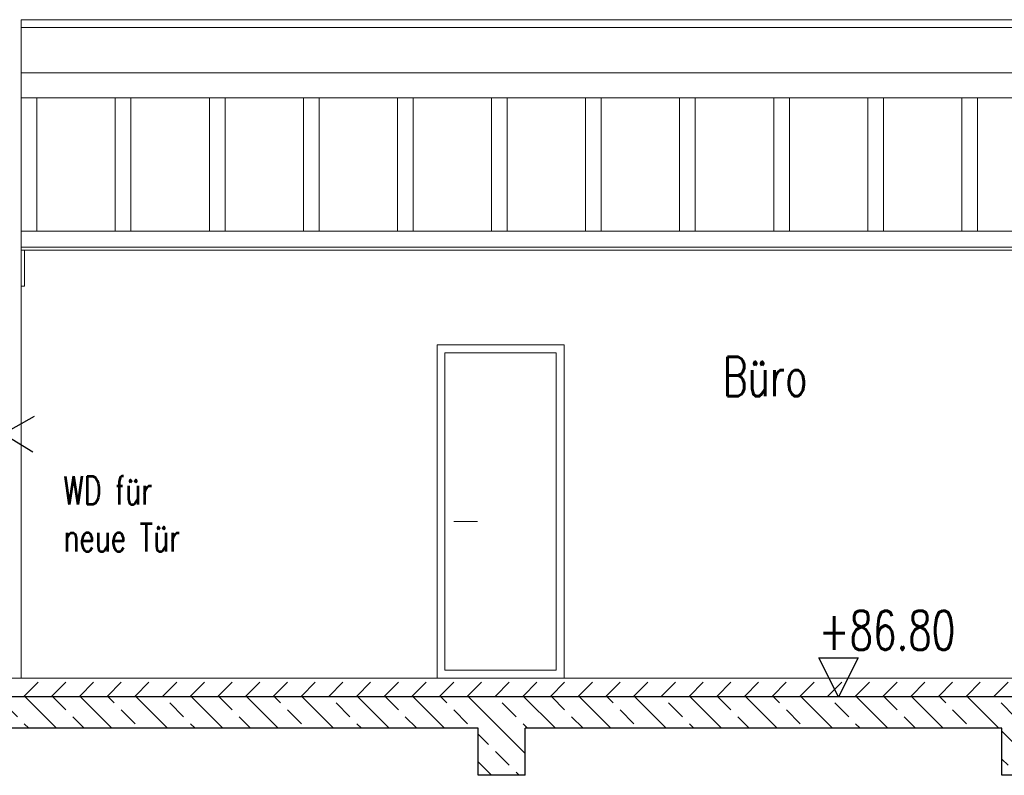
# Model space of a CAD drawing. Header units: millimetres. Extents: x 716 to 905, y 893 to 977.
# Tile 30 of 43: x 828.52 to 834.8, y 962.75 to 967.57. Entities that reach past the tile are written whole.
import ezdxf

# ---------------------------------------------------------------- set-up
doc = ezdxf.new("R2010")
doc.units = ezdxf.units.MM
doc.header["$MEASUREMENT"] = 0
doc.layers.add('$AUDIT-BAD-LAYER', color=7, linetype='Continuous')
doc.layers.add('HTSV_P1_PLAN_HKOT', color=7, linetype='Continuous')
for name, color, linetype, lineweight in [('Da_vorh_Gebaeude_T013', 7, 'Continuous', 13), ('HTSV_AC_BEKL_ALLG_A00', 213, 'Continuous', 13), ('HTSV_AC_BFBA_ESTR_G01', 82, 'Continuous', 18), ('HTSV_AC_FENS_ALLG_S00', 213, 'Continuous', 13), ('HTSV_BT_WAND_UNBT_S02', 92, 'Continuous', 25), ('HTSV_P1_PLAN_TEXT_T00', 53, 'Continuous', 13)]:
    doc.layers.add(name, color=color, linetype=linetype, lineweight=lineweight)
doc.styles.add('HTSV', font='romans.shx', dxfattribs={"width": 0.7, "bigfont": 'htsv_01.shx'})
doc.styles.add('HTSV_KONS_BEMASS', font='romans.shx', dxfattribs={"width": 0.7, "bigfont": 'htsv_01.shx'})
doc.styles.get("Standard").update_dxf_attribs({"font": 'romans.shx', "width": 0.8})

# ---------------------------------------------------------------- blocks, each defined once
blk = doc.blocks.new('HTSVKS2F')
at = {"color": 0, "linetype": 'ByBlock'}
for p, q in [((0, 0), (-0.5, 1)), ((-0.5, 1), (0.5, 1)), ((0.5, 1), (0, 0))]:
    blk.add_line(p, q, dxfattribs=at)
blk.add_attdef('HKTXT', (-0.5, 1.2), '', height=0.4, dxfattribs=at)

msp = doc.modelspace()

# ---------------------------------------------------------------- hatches: boundary and pattern name
at = {"layer": '$AUDIT-BAD-LAYER'}
h = msp.add_hatch(dxfattribs=at)
h.set_pattern_fill('ANSI33', color=256, angle=90, style=0)
h.paths.add_polyline_path([(841.8383, 963.2505), (820.9733, 963.2505), (820.9733, 963.0505), (821.3383, 963.0505), (831.4483, 963.0505), (831.4483, 962.7505), (831.7483, 962.7505), (831.7483, 963.0505), (834.7883, 963.0505), (834.7883, 962.7505), (835.0883, 962.7505), (835.0883, 963.0505), (838.1283, 963.0505), (838.1283, 962.7505), (838.4283, 962.7505), (838.4283, 963.0505), (841.8383, 963.0505)])
h = msp.add_hatch(dxfattribs=at)
h.set_pattern_fill('ANSI33', color=256, angle=90, style=0)
h.paths.add_polyline_path([(841.8383, 963.2505), (820.9733, 963.2505), (820.9733, 963.0505), (821.3383, 963.0505), (831.4483, 963.0505), (831.4483, 962.7505), (831.7483, 962.7505), (831.7483, 963.0505), (834.7883, 963.0505), (834.7883, 962.7505), (835.0883, 962.7505), (835.0883, 963.0505), (838.1283, 963.0505), (838.1283, 962.7505), (838.4283, 962.7505), (838.4283, 963.0505), (841.8383, 963.0505)])
at = {"layer": 'HTSV_BT_WAND_UNBT_S02'}
h = msp.add_hatch(dxfattribs=at)
h.set_pattern_fill('DASH', color=256, angle=45, style=0)
h.paths.add_polyline_path([(833.6867, 963.3705), (828.5133, 963.3705), (828.5133, 963.2505), (833.7467, 963.2505)])
h.paths.add_polyline_path([(833.8067, 963.3705), (833.6867, 963.3705), (833.7467, 963.2505)])
h = msp.add_hatch(dxfattribs=at)
h.set_pattern_fill('DASH', color=256, angle=45, style=0)
h.paths.add_polyline_path([(841.8633, 963.3705), (833.8067, 963.3705), (833.7467, 963.2505), (841.8383, 963.2505), (841.8633, 963.2505)])
h.paths.add_polyline_path([(842.1033, 963.3705), (841.8633, 963.3705), (841.8633, 963.2505), (842.1033, 963.2505)])
h.paths.add_polyline_path([(843.1033, 963.3705), (842.1033, 963.3705), (842.1033, 963.2505), (843.1033, 963.2505)])
h.paths.add_polyline_path([(843.3433, 963.3705), (843.1033, 963.3705), (843.1033, 963.2505), (843.3433, 963.2505)])

# ---------------------------------------------------------------- linework, layer by layer
at = {"layer": '$AUDIT-BAD-LAYER', "color": 1}
for p, q in [((828.2396, 965.0386), (828.6077, 964.8147)), ((828.2396, 965.0386), (828.6077, 964.8147)), ((828.6147, 965.0387), (828.2466, 964.8315)), ((828.6147, 965.0387), (828.2466, 964.8315))]:
    msp.add_line(p, q, dxfattribs=at)
at = {"layer": '$AUDIT-BAD-LAYER'}
for p, q in [((841.8383, 963.2505), (820.9733, 963.2505)), ((841.8383, 963.2505), (820.9733, 963.2505)), ((831.4483, 963.0505), (821.3383, 963.0505)), ((831.4483, 963.0505), (821.3383, 963.0505)), ((831.4483, 962.7505), (831.4483, 963.0505)), ((831.4483, 962.7505), (831.4483, 963.0505)), ((831.7483, 962.7505), (831.7483, 963.0505)), ((834.7883, 963.0505), (831.7483, 963.0505)), ((831.7483, 962.7505), (831.7483, 963.0505)), ((834.7883, 963.0505), (831.7483, 963.0505)), ((834.7883, 962.7505), (834.7883, 963.0505)), ((834.7883, 962.7505), (834.7883, 963.0505)), ((831.7483, 962.7505), (831.4483, 962.7505)), ((831.7483, 962.7505), (831.4483, 962.7505)), ((835.0883, 962.7505), (834.7883, 962.7505)), ((835.0883, 962.7505), (834.7883, 962.7505))]:
    msp.add_line(p, q, dxfattribs=at)
at = {"layer": 'HTSV_AC_BEKL_ALLG_A00'}
for p, q in [((848.5883, 967.5705), (828.5333, 967.5705)), ((828.5333, 963.3705), (828.5333, 967.5705)), ((848.5683, 967.5205), (828.5333, 967.5205)), ((848.5683, 967.2318), (828.5333, 967.2318)), ((848.5683, 967.0718), (828.5333, 967.0718)), ((828.6333, 966.2205), (828.6333, 967.0718)), ((829.1333, 966.2205), (829.1333, 967.0718)), ((829.2333, 966.2205), (829.2333, 967.0718)), ((829.7333, 966.2205), (829.7333, 967.0718)), ((829.8333, 966.2205), (829.8333, 967.0718)), ((830.3333, 966.2205), (830.3333, 967.0718)), ((830.4333, 966.2205), (830.4333, 967.0718)), ((830.9333, 966.2205), (830.9333, 967.0718)), ((831.0333, 966.2205), (831.0333, 967.0718)), ((831.5333, 966.2205), (831.5333, 967.0718)), ((831.6333, 966.2205), (831.6333, 967.0718)), ((832.1333, 966.2205), (832.1333, 967.0718)), ((832.2333, 966.2205), (832.2333, 967.0718)), ((832.7333, 966.2205), (832.7333, 967.0718)), ((832.8333, 966.2205), (832.8333, 967.0718)), ((833.3333, 966.2205), (833.3333, 967.0718)), ((833.4333, 966.2205), (833.4333, 967.0718)), ((833.9333, 966.2205), (833.9333, 967.0718)), ((834.0333, 966.2205), (834.0333, 967.0718)), ((834.5333, 966.2205), (834.5333, 967.0718)), ((834.6333, 966.2205), (834.6333, 967.0718)), ((828.5533, 965.8705), (828.5533, 966.1005)), ((828.5333, 965.8705), (828.5533, 965.8705))]:
    msp.add_line(p, q, dxfattribs=at)
at = {"layer": 'HTSV_AC_BFBA_ESTR_G01'}
for p, q in [((848.0983, 963.3705), (828.1633, 963.3705)), ((848.0983, 963.2505), (828.1633, 963.2505))]:
    msp.add_line(p, q, dxfattribs=at)
at = {"layer": 'HTSV_AC_FENS_ALLG_S00'}
for p, q in [((828.5333, 966.2205), (848.0983, 966.2205)), ((828.5333, 966.1205), (841.5983, 966.1205)), ((828.5333, 966.1005), (841.5983, 966.1005)), ((831.9956, 965.4955), (831.1856, 965.4955)), ((831.1856, 965.4955), (831.1856, 963.3705)), ((831.9956, 965.4955), (831.9956, 963.3705)), ((831.2356, 965.4455), (831.2356, 963.4205)), ((831.9456, 965.4455), (831.2356, 965.4455)), ((831.9456, 965.4455), (831.9456, 963.4205)), ((831.4429, 964.3705), (831.2929, 964.3705)), ((831.9456, 963.4205), (831.2356, 963.4205))]:
    msp.add_line(p, q, dxfattribs=at)
at = {"layer": 'HTSV_P1_PLAN_HKOT', "color": 0, "linetype": 'ByBlock'}
for p, q in [((833.7467, 963.2505), (833.6217, 963.5005)), ((833.6217, 963.5005), (833.8717, 963.5005)), ((833.7467, 963.2505), (833.6217, 963.5005)), ((833.6217, 963.5005), (833.8717, 963.5005)), ((833.8717, 963.5005), (833.7467, 963.2505)), ((833.8717, 963.5005), (833.7467, 963.2505))]:
    msp.add_line(p, q, dxfattribs=at)

# ---------------------------------------------------------------- block references
at = {"layer": 'HTSV_P1_PLAN_HKOT', "color": 7}
ref = msp.add_blockref('HTSVKS2F', (833.7467, 963.2505), dxfattribs=dict(at, xscale=0.25, yscale=0.25, zscale=0.25))
ref.add_attrib('HKTXT', '+86.80', (833.6217, 963.5505), dxfattribs={"color": 7, "height": 0.25, "style": 'HTSV_KONS_BEMASS', "width": 0.7})

# ---------------------------------------------------------------- texts
at = {"layer": 'Da_vorh_Gebaeude_T013', "style": 'HTSV', "width": 0.7}
msp.add_text('Büro', height=0.25, dxfattribs=at).set_placement((833.0089, 965.1689))
at = {"layer": 'HTSV_P1_PLAN_HKOT', "color": 7, "style": 'HTSV_KONS_BEMASS', "width": 0.7}
msp.add_text('+86.80', height=0.25, dxfattribs=at).set_placement((833.6217, 963.5505))
msp.add_text('+86.80', height=0.25, dxfattribs=at).set_placement((833.6217, 963.5505))
at = {"layer": 'HTSV_P1_PLAN_TEXT_T00', "insert": (828.8019, 964.1777), "char_height": 0.18, "attachment_point": 7, "style": 'HTSV'}
msp.add_mtext('WD für\\Pneue Tür', dxfattribs=at)

doc.saveas('drawing.dxf')
